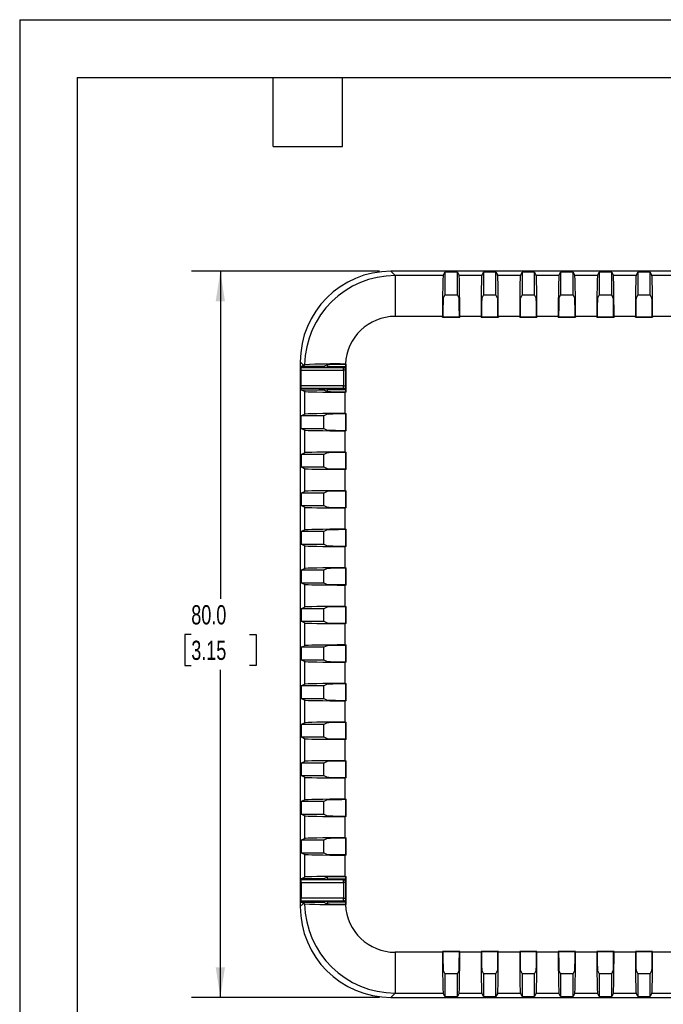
# Model space of a CAD drawing. Header units: millimetres. Extents: x 0 to 279, y 0 to 216.
# Tile 2 of 5: x 0 to 71, y 107 to 216. Entities that reach past the tile are written whole.
import ezdxf

# ---------------------------------------------------------------- set-up
doc = ezdxf.new("R2010")
doc.units = ezdxf.units.MM
doc.layers.add('DIMENSIONS', color=140, linetype='Continuous', lineweight=25)
doc.layers.add('TEXT', color=140, linetype='Continuous', lineweight=25)
doc.styles.add('SLDTEXTSTYLE0', font='TXT', dxfattribs={"width": 0.7})
doc.dimstyles.new('SLDDIMSTYLE1', dxfattribs={"dimtxt": 2.158008, "dimasz": 3.302, "dimexe": 0, "dimexo": 0.0625, "dimgap": 0.539502, "dimtad": 0, "dimtih": 1, "dimtoh": 1, "dimdec": 1, "dimrnd": 1e-09, "dimzin": 4, "dimdsep": 46, "dimtxsty": 'SLDTEXTSTYLE0', "dimsah": 1, "dimcen": 0.09, "dimadec": 0, "dimazin": 1, "dimtfac": 1, "dimtdec": 1, "dimtofl": 0, "dimtmove": 0, "dimatfit": 3, "dimfxl": 0, "dimfrac": 2, "dimtolj": 1, "dimtzin": 12, "dimarcsym": 0})

# ---------------------------------------------------------------- blocks, each defined once
blk = doc.blocks.new('_D_2')
at = {"layer": 'DIMENSIONS'}
for p, q in [((39.64, 188.18), (18.94, 188.18)), ((22.11, 188.18), (22.11, 152.1)), ((18.91, 148.18), (18.18, 148.18)), ((18.18, 148.18), (18.18, 144.75)), ((25.32, 148.18), (26.04, 148.18)), ((26.04, 148.18), (26.04, 144.75)), ((18.18, 144.75), (18.91, 144.75)), ((26.04, 144.75), (25.32, 144.75)), ((22.11, 108.18), (22.11, 144.27)), ((39.64, 108.18), (18.94, 108.18))]:
    blk.add_line(p, q, dxfattribs=at)
for points in [[(22.11, 188.18), (21.6, 184.88), (22.62, 184.88)], [(22.11, 108.18), (22.62, 111.48), (21.6, 111.48)]]:
    blk.add_solid(points, dxfattribs=at)
at = {"layer": 'DIMENSIONS', "char_height": 2.117, "attachment_point": 1, "style": 'SLDTEXTSTYLE0'}
for s, insert in [('80.0', (18.91, 151.39)), ('3.15', (18.91, 147.48))]:
    blk.add_mtext(s, dxfattribs=dict(at, insert=insert))

msp = doc.modelspace()

# ---------------------------------------------------------------- linework, layer by layer
at = {"color": 7, "linetype": 'Continuous'}
for q in [(0, 0), (279.4, 215.9)]:
    msp.add_line((0, 215.9), q, dxfattribs=at)
for p, q in [((40.91, 188.18), (41.38, 187.71)), ((80.9, 188.18), (40.91, 188.18)), ((46.67, 187.71), (41.38, 187.71)), ((41.38, 187.71), (41.38, 183.22)), ((46.67, 187.71), (46.85, 188.08)), ((46.85, 188.08), (46.85, 185.57)), ((48.23, 188.08), (46.85, 188.08)), ((48.23, 188.08), (48.42, 187.71)), ((48.23, 185.57), (48.23, 188.08)), ((50.92, 187.71), (48.42, 187.71)), ((50.92, 187.71), (51.1, 188.08)), ((51.1, 188.08), (51.1, 185.57)), ((52.48, 188.08), (51.1, 188.08)), ((52.48, 188.08), (52.67, 187.71)), ((52.48, 185.57), (52.48, 188.08)), ((55.17, 187.71), (52.67, 187.71)), ((55.17, 187.71), (55.35, 188.08)), ((55.35, 188.08), (55.35, 185.57)), ((56.73, 188.08), (55.35, 188.08)), ((56.73, 188.08), (56.92, 187.71)), ((56.73, 185.57), (56.73, 188.08)), ((59.42, 187.71), (56.92, 187.71)), ((59.42, 187.71), (59.6, 188.08)), ((59.6, 188.08), (59.6, 185.57)), ((60.98, 188.08), (59.6, 188.08)), ((60.98, 188.08), (61.17, 187.71)), ((60.98, 185.57), (60.98, 188.08)), ((63.67, 187.71), (61.17, 187.71)), ((63.67, 187.71), (63.85, 188.08)), ((63.85, 188.08), (63.85, 185.57)), ((65.23, 188.08), (63.85, 188.08)), ((65.23, 188.08), (65.42, 187.71)), ((65.23, 185.57), (65.23, 188.08)), ((67.92, 187.71), (65.42, 187.71)), ((67.92, 187.71), (68.1, 188.08)), ((68.1, 188.08), (68.1, 185.57)), ((69.48, 188.08), (68.1, 188.08)), ((69.48, 188.08), (69.67, 187.71)), ((69.48, 185.57), (69.48, 188.08)), ((72.17, 187.71), (69.67, 187.71)), ((46.85, 185.57), (46.67, 185.21)), ((46.85, 185.57), (48.23, 185.57)), ((48.41, 185.21), (48.23, 185.57)), ((51.1, 185.57), (50.92, 185.21)), ((51.1, 185.57), (52.48, 185.57)), ((52.66, 185.21), (52.48, 185.57)), ((55.35, 185.57), (55.17, 185.21)), ((55.35, 185.57), (56.73, 185.57)), ((56.91, 185.21), (56.73, 185.57)), ((59.6, 185.57), (59.42, 185.21)), ((59.6, 185.57), (60.98, 185.57)), ((61.16, 185.21), (60.98, 185.57)), ((63.85, 185.57), (63.67, 185.21)), ((63.85, 185.57), (65.23, 185.57)), ((65.41, 185.21), (65.23, 185.57)), ((68.1, 185.57), (67.92, 185.21)), ((68.1, 185.57), (69.48, 185.57)), ((69.66, 185.21), (69.48, 185.57)), ((41.38, 183.22), (46.59, 183.22)), ((46.59, 183.12), (46.59, 183.22)), ((46.59, 183.12), (46.63, 183.16)), ((46.59, 183.12), (48.49, 183.12)), ((46.63, 183.22), (46.63, 183.16)), ((46.63, 183.16), (48.45, 183.16)), ((48.45, 183.16), (48.45, 183.22)), ((48.45, 183.16), (48.49, 183.12)), ((48.49, 183.22), (48.49, 183.12)), ((48.49, 183.22), (50.84, 183.22)), ((50.84, 183.12), (50.84, 183.22)), ((50.84, 183.12), (50.88, 183.16)), ((50.84, 183.12), (52.74, 183.12)), ((50.88, 183.22), (50.88, 183.16)), ((50.88, 183.16), (52.7, 183.16)), ((52.7, 183.16), (52.7, 183.22)), ((52.7, 183.16), (52.74, 183.12)), ((52.74, 183.22), (52.74, 183.12)), ((52.74, 183.22), (55.09, 183.22)), ((55.09, 183.12), (55.09, 183.22)), ((55.09, 183.12), (55.13, 183.16)), ((55.09, 183.12), (56.99, 183.12)), ((55.13, 183.22), (55.13, 183.16)), ((55.13, 183.16), (56.95, 183.16)), ((56.95, 183.16), (56.95, 183.22)), ((56.95, 183.16), (56.99, 183.12)), ((56.99, 183.22), (56.99, 183.12)), ((56.99, 183.22), (59.34, 183.22)), ((59.34, 183.12), (59.34, 183.22)), ((59.34, 183.12), (59.38, 183.16)), ((59.34, 183.12), (61.24, 183.12)), ((59.38, 183.22), (59.38, 183.16)), ((59.38, 183.16), (61.2, 183.16)), ((61.2, 183.16), (61.2, 183.22)), ((61.2, 183.16), (61.24, 183.12)), ((61.24, 183.22), (61.24, 183.12)), ((61.24, 183.22), (63.59, 183.22)), ((63.59, 183.12), (63.59, 183.22)), ((63.59, 183.12), (63.63, 183.16)), ((63.59, 183.12), (65.49, 183.12)), ((63.63, 183.22), (63.63, 183.16)), ((63.63, 183.16), (65.45, 183.16)), ((65.45, 183.16), (65.45, 183.22)), ((65.45, 183.16), (65.49, 183.12)), ((65.49, 183.22), (65.49, 183.12)), ((65.49, 183.22), (67.84, 183.22)), ((67.84, 183.12), (67.84, 183.22)), ((67.84, 183.12), (67.88, 183.16)), ((67.84, 183.12), (69.74, 183.12)), ((67.88, 183.22), (67.88, 183.16)), ((67.88, 183.16), (69.7, 183.16)), ((69.7, 183.16), (69.7, 183.22)), ((69.7, 183.16), (69.74, 183.12)), ((69.74, 183.22), (69.74, 183.12)), ((69.74, 183.22), (72.09, 183.22)), ((31.28, 177.83), (30.92, 178.19)), ((30.92, 178.19), (30.92, 118.18)), ((35.89, 177.96), (35.98, 177.96)), ((35.94, 177.91), (35.98, 177.96)), ((35.98, 174.86), (35.98, 177.96)), ((30.97, 175.21), (30.97, 177.61)), ((30.97, 177.61), (31.01, 177.57)), ((31.02, 177.61), (30.97, 177.61)), ((31.01, 177.57), (35.69, 177.57)), ((31.01, 175.55), (31.01, 177.27)), ((31.01, 177.27), (35.69, 177.27)), ((31.02, 177.7), (31.28, 177.83)), ((33.02, 177.7), (31.02, 177.7)), ((31.02, 177.6), (31.02, 177.7)), ((33.51, 177.69), (33.02, 177.7)), ((33.02, 177.6), (33.02, 177.7)), ((33.78, 177.83), (33.51, 177.69)), ((33.51, 177.61), (33.51, 177.69)), ((33.91, 177.65), (33.88, 177.62)), ((35.94, 177.65), (33.91, 177.65)), ((35.69, 177.57), (35.94, 177.58)), ((35.69, 177.27), (35.69, 177.57)), ((35.69, 177.27), (35.69, 175.55)), ((35.94, 177.27), (35.69, 177.27)), ((35.94, 177.91), (35.89, 177.91)), ((35.94, 174.9), (35.94, 177.91)), ((31.01, 175.25), (30.97, 175.21)), ((30.97, 175.21), (31.02, 175.21)), ((35.69, 175.55), (31.01, 175.55)), ((35.69, 175.25), (31.01, 175.25)), ((31.02, 175.12), (31.02, 175.21)), ((31.39, 174.93), (31.02, 175.12)), ((31.02, 175.12), (33.02, 175.12)), ((31.39, 174.93), (31.39, 172.43)), ((33.02, 175.12), (33.02, 175.21)), ((33.02, 175.12), (33.51, 175.12)), ((33.51, 175.12), (33.51, 175.21)), ((33.51, 175.12), (33.88, 174.94)), ((33.88, 175.19), (33.91, 175.16)), ((33.91, 175.16), (35.94, 175.16)), ((35.69, 175.25), (35.69, 175.55)), ((35.69, 175.55), (35.94, 175.55)), ((35.94, 175.23), (35.69, 175.25)), ((35.88, 174.9), (35.94, 174.9)), ((35.88, 172.51), (35.88, 174.86)), ((35.98, 174.86), (35.88, 174.86)), ((35.98, 174.86), (35.94, 174.9)), ((35.88, 172.51), (35.98, 172.51)), ((35.94, 172.46), (35.98, 172.51)), ((35.98, 170.61), (35.98, 172.51)), ((31.02, 172.25), (31.39, 172.43)), ((33.52, 172.25), (31.02, 172.25)), ((31.02, 170.87), (31.02, 172.25)), ((33.88, 172.43), (33.52, 172.25)), ((33.52, 170.87), (33.52, 172.25)), ((35.94, 172.46), (35.88, 172.46)), ((35.94, 170.65), (35.94, 172.46)), ((31.39, 170.68), (31.02, 170.87)), ((31.02, 170.87), (33.52, 170.87)), ((31.39, 170.68), (31.39, 168.18)), ((33.52, 170.87), (33.88, 170.69)), ((35.88, 170.65), (35.94, 170.65)), ((35.88, 168.26), (35.88, 170.61)), ((35.98, 170.61), (35.88, 170.61)), ((35.98, 170.61), (35.94, 170.65)), ((31.02, 168), (31.39, 168.18)), ((33.88, 168.18), (33.52, 168)), ((35.88, 168.26), (35.98, 168.26)), ((35.94, 168.21), (35.88, 168.21)), ((35.94, 168.21), (35.98, 168.26)), ((35.94, 166.4), (35.94, 168.21)), ((35.98, 166.36), (35.98, 168.26)), ((33.52, 168), (31.02, 168)), ((31.02, 168), (31.02, 166.62)), ((33.52, 166.62), (33.52, 168)), ((31.39, 166.43), (31.02, 166.62)), ((31.02, 166.62), (33.52, 166.62)), ((31.39, 166.43), (31.39, 163.93)), ((33.52, 166.62), (33.88, 166.44)), ((35.88, 166.4), (35.94, 166.4)), ((35.88, 164.01), (35.88, 166.36)), ((35.98, 166.36), (35.88, 166.36)), ((35.98, 166.36), (35.94, 166.4)), ((31.02, 163.75), (31.39, 163.93)), ((33.88, 163.93), (33.52, 163.75)), ((35.88, 164.01), (35.98, 164.01)), ((35.94, 163.96), (35.88, 163.96)), ((35.94, 163.96), (35.98, 164.01)), ((35.94, 162.15), (35.94, 163.96)), ((35.98, 162.11), (35.98, 164.01)), ((33.52, 163.75), (31.02, 163.75)), ((31.02, 163.75), (31.02, 162.37)), ((33.52, 162.37), (33.52, 163.75)), ((31.39, 162.18), (31.02, 162.37)), ((31.02, 162.37), (33.52, 162.37)), ((31.39, 162.18), (31.39, 159.68)), ((33.52, 162.37), (33.88, 162.19)), ((35.88, 162.15), (35.94, 162.15)), ((35.88, 159.76), (35.88, 162.11)), ((35.98, 162.11), (35.88, 162.11)), ((35.98, 162.11), (35.94, 162.15)), ((31.02, 159.5), (31.39, 159.68)), ((33.52, 159.5), (31.02, 159.5)), ((31.02, 159.5), (31.02, 158.12)), ((33.88, 159.68), (33.52, 159.5)), ((33.52, 158.12), (33.52, 159.5)), ((35.88, 159.76), (35.98, 159.76)), ((35.94, 159.71), (35.88, 159.71)), ((35.94, 159.71), (35.98, 159.76)), ((35.94, 157.9), (35.94, 159.71)), ((35.98, 157.86), (35.98, 159.76)), ((31.39, 157.93), (31.02, 158.12)), ((31.02, 158.12), (33.52, 158.12)), ((31.39, 157.93), (31.39, 155.43)), ((33.52, 158.12), (33.88, 157.94)), ((35.88, 157.9), (35.94, 157.9)), ((35.88, 155.51), (35.88, 157.86)), ((35.98, 157.86), (35.88, 157.86)), ((35.98, 157.86), (35.94, 157.9)), ((31.02, 155.25), (31.39, 155.43)), ((33.52, 155.25), (31.02, 155.25)), ((31.02, 155.25), (31.02, 153.87)), ((33.88, 155.43), (33.52, 155.25)), ((33.52, 153.87), (33.52, 155.25)), ((35.88, 155.51), (35.98, 155.51)), ((35.94, 155.46), (35.88, 155.46)), ((35.94, 155.46), (35.98, 155.51)), ((35.94, 153.65), (35.94, 155.46)), ((35.98, 153.61), (35.98, 155.51)), ((31.39, 153.68), (31.02, 153.87)), ((31.02, 153.87), (33.52, 153.87)), ((31.39, 153.68), (31.39, 151.18)), ((33.52, 153.87), (33.88, 153.69)), ((35.88, 153.65), (35.94, 153.65)), ((35.88, 151.26), (35.88, 153.61)), ((35.98, 153.61), (35.88, 153.61)), ((35.98, 153.61), (35.94, 153.65)), ((31.02, 151), (31.39, 151.18)), ((33.52, 151), (31.02, 151)), ((31.02, 151), (31.02, 149.62)), ((33.88, 151.18), (33.52, 151)), ((33.52, 149.62), (33.52, 151)), ((35.88, 151.26), (35.98, 151.26)), ((35.94, 151.21), (35.88, 151.21)), ((35.94, 151.21), (35.98, 151.26)), ((35.94, 149.4), (35.94, 151.21)), ((35.98, 149.36), (35.98, 151.26)), ((31.39, 149.43), (31.02, 149.62)), ((31.02, 149.62), (33.52, 149.62)), ((31.39, 149.43), (31.39, 146.93)), ((33.52, 149.62), (33.88, 149.44)), ((35.88, 149.4), (35.94, 149.4)), ((35.88, 147.01), (35.88, 149.36)), ((35.98, 149.36), (35.88, 149.36)), ((35.98, 149.36), (35.94, 149.4)), ((31.02, 146.75), (31.39, 146.93)), ((33.52, 146.75), (31.02, 146.75)), ((31.02, 146.75), (31.02, 145.37)), ((33.88, 146.93), (33.52, 146.75)), ((33.52, 145.37), (33.52, 146.75)), ((35.88, 147.01), (35.98, 147.01)), ((35.94, 146.96), (35.88, 146.96)), ((35.94, 146.96), (35.98, 147.01)), ((35.94, 145.15), (35.94, 146.96)), ((35.98, 145.11), (35.98, 147.01)), ((31.39, 145.18), (31.02, 145.37)), ((31.02, 145.37), (33.52, 145.37)), ((31.39, 145.18), (31.39, 142.68)), ((33.52, 145.37), (33.88, 145.19)), ((35.88, 145.15), (35.94, 145.15)), ((35.88, 142.76), (35.88, 145.11)), ((35.98, 145.11), (35.88, 145.11)), ((35.98, 145.11), (35.94, 145.15)), ((31.02, 142.5), (31.39, 142.68)), ((33.52, 142.5), (31.02, 142.5)), ((31.02, 142.5), (31.02, 141.12)), ((33.88, 142.68), (33.52, 142.5)), ((33.52, 141.12), (33.52, 142.5)), ((35.88, 142.76), (35.98, 142.76)), ((35.94, 142.71), (35.88, 142.71)), ((35.94, 142.71), (35.98, 142.76)), ((35.94, 140.9), (35.94, 142.71)), ((35.98, 140.86), (35.98, 142.76)), ((31.39, 140.93), (31.02, 141.12)), ((31.02, 141.12), (33.52, 141.12)), ((33.52, 141.12), (33.88, 140.94)), ((31.39, 140.93), (31.39, 138.43)), ((35.88, 140.9), (35.94, 140.9)), ((35.88, 138.51), (35.88, 140.86)), ((35.98, 140.86), (35.88, 140.86)), ((35.98, 140.86), (35.94, 140.9)), ((31.02, 138.25), (31.39, 138.43)), ((33.52, 138.25), (31.02, 138.25)), ((31.02, 138.25), (31.02, 136.87)), ((33.88, 138.43), (33.52, 138.25)), ((33.52, 136.87), (33.52, 138.25)), ((35.88, 138.51), (35.98, 138.51)), ((35.94, 138.46), (35.88, 138.46)), ((35.94, 138.46), (35.98, 138.51)), ((35.94, 136.65), (35.94, 138.46)), ((35.98, 136.61), (35.98, 138.51)), ((31.39, 136.68), (31.02, 136.87)), ((31.02, 136.87), (33.52, 136.87)), ((33.52, 136.87), (33.88, 136.69)), ((31.39, 136.68), (31.39, 134.18)), ((35.88, 136.65), (35.94, 136.65)), ((35.88, 134.26), (35.88, 136.61)), ((35.98, 136.61), (35.88, 136.61)), ((35.98, 136.61), (35.94, 136.65)), ((31.02, 134), (31.39, 134.18)), ((33.52, 134), (31.02, 134)), ((31.02, 134), (31.02, 132.62)), ((33.88, 134.18), (33.52, 134)), ((33.52, 132.62), (33.52, 134)), ((35.88, 134.26), (35.98, 134.26)), ((35.94, 134.21), (35.88, 134.21)), ((35.94, 134.21), (35.98, 134.26)), ((35.94, 132.4), (35.94, 134.21)), ((35.98, 132.36), (35.98, 134.26)), ((31.39, 132.43), (31.02, 132.62)), ((31.02, 132.62), (33.52, 132.62)), ((31.39, 132.43), (31.39, 129.93)), ((33.52, 132.62), (33.88, 132.44)), ((35.88, 132.4), (35.94, 132.4)), ((35.88, 130.01), (35.88, 132.36)), ((35.98, 132.36), (35.88, 132.36)), ((35.98, 132.36), (35.94, 132.4)), ((31.02, 129.75), (31.39, 129.93)), ((33.52, 129.75), (31.02, 129.75)), ((31.02, 129.75), (31.02, 128.37)), ((33.88, 129.93), (33.52, 129.75)), ((33.52, 128.37), (33.52, 129.75)), ((35.88, 130.01), (35.98, 130.01)), ((35.94, 129.96), (35.88, 129.96)), ((35.94, 129.96), (35.98, 130.01)), ((35.94, 128.15), (35.94, 129.96)), ((35.98, 128.11), (35.98, 130.01)), ((31.39, 128.18), (31.02, 128.37)), ((31.02, 128.37), (33.52, 128.37)), ((31.39, 128.18), (31.39, 125.68)), ((33.52, 128.37), (33.88, 128.19)), ((35.88, 128.15), (35.94, 128.15)), ((35.88, 125.76), (35.88, 128.11)), ((35.98, 128.11), (35.88, 128.11)), ((35.98, 128.11), (35.94, 128.15)), ((31.02, 125.5), (31.39, 125.68)), ((33.52, 125.5), (31.02, 125.5)), ((31.02, 125.5), (31.02, 124.12)), ((33.88, 125.68), (33.52, 125.5)), ((33.52, 124.12), (33.52, 125.5)), ((35.88, 125.76), (35.98, 125.76)), ((35.94, 125.71), (35.88, 125.71)), ((35.94, 125.71), (35.98, 125.76)), ((35.94, 123.9), (35.94, 125.71)), ((35.98, 123.86), (35.98, 125.76)), ((31.39, 123.93), (31.02, 124.12)), ((31.02, 124.12), (33.52, 124.12)), ((31.39, 123.93), (31.39, 121.43)), ((33.52, 124.12), (33.88, 123.94)), ((35.88, 123.9), (35.94, 123.9)), ((35.88, 121.51), (35.88, 123.86)), ((35.98, 123.86), (35.88, 123.86)), ((35.98, 123.86), (35.94, 123.9)), ((35.88, 121.51), (35.98, 121.51)), ((35.94, 121.46), (35.98, 121.51)), ((35.98, 118.41), (35.98, 121.51)), ((30.97, 121.16), (30.97, 118.76)), ((31.01, 121.12), (30.97, 121.16)), ((30.97, 121.16), (31.02, 121.16)), ((35.69, 121.12), (31.01, 121.12)), ((31.01, 120.82), (35.69, 120.82)), ((31.01, 120.82), (31.01, 119.1)), ((31.02, 121.25), (31.39, 121.43)), ((33.02, 121.25), (31.02, 121.25)), ((31.02, 121.15), (31.02, 121.25)), ((33.51, 121.24), (33.02, 121.25)), ((33.02, 121.15), (33.02, 121.25)), ((33.88, 121.43), (33.51, 121.24)), ((33.51, 121.16), (33.51, 121.24)), ((33.88, 121.17), (33.91, 121.2)), ((35.94, 121.2), (33.91, 121.2)), ((35.94, 121.13), (35.69, 121.12)), ((35.69, 120.82), (35.69, 121.12)), ((35.69, 120.82), (35.69, 119.1)), ((35.94, 120.82), (35.69, 120.82)), ((35.94, 121.46), (35.88, 121.46)), ((35.94, 118.45), (35.94, 121.46)), ((30.92, 118.18), (31.28, 118.54)), ((30.97, 118.76), (31.01, 118.8)), ((31.02, 118.76), (30.97, 118.76)), ((35.69, 119.1), (31.01, 119.1)), ((31.01, 118.8), (35.69, 118.8)), ((31.02, 118.67), (31.02, 118.76)), ((31.28, 118.54), (31.02, 118.67)), ((31.02, 118.67), (33.02, 118.67)), ((33.02, 118.67), (33.02, 118.76)), ((33.02, 118.67), (33.51, 118.67)), ((33.51, 118.67), (33.51, 118.76)), ((33.51, 118.67), (33.78, 118.54)), ((33.91, 118.71), (33.88, 118.74)), ((33.91, 118.71), (35.94, 118.71)), ((35.69, 118.8), (35.69, 119.1)), ((35.69, 119.1), (35.94, 119.1)), ((35.69, 118.8), (35.94, 118.78)), ((35.89, 118.45), (35.94, 118.45)), ((35.98, 118.41), (35.89, 118.41)), ((35.98, 118.41), (35.94, 118.45)), ((46.59, 113.15), (41.38, 113.15)), ((41.38, 113.15), (41.38, 108.65)), ((48.49, 113.25), (46.59, 113.25)), ((46.59, 113.15), (46.59, 113.25)), ((46.63, 113.21), (46.59, 113.25)), ((46.63, 113.21), (46.63, 113.15)), ((48.45, 113.21), (46.63, 113.21)), ((48.49, 113.25), (48.45, 113.21)), ((48.45, 113.15), (48.45, 113.21)), ((48.49, 113.25), (48.49, 113.15)), ((50.84, 113.15), (48.49, 113.15)), ((52.74, 113.25), (50.84, 113.25)), ((50.84, 113.15), (50.84, 113.25)), ((50.88, 113.21), (50.84, 113.25)), ((50.88, 113.21), (50.88, 113.15)), ((52.7, 113.21), (50.88, 113.21)), ((52.74, 113.25), (52.7, 113.21)), ((52.7, 113.15), (52.7, 113.21)), ((52.74, 113.25), (52.74, 113.15)), ((55.09, 113.15), (52.74, 113.15)), ((56.99, 113.25), (55.09, 113.25)), ((55.09, 113.15), (55.09, 113.25)), ((55.13, 113.21), (55.09, 113.25)), ((55.13, 113.21), (55.13, 113.15)), ((56.95, 113.21), (55.13, 113.21)), ((56.99, 113.25), (56.95, 113.21)), ((56.95, 113.15), (56.95, 113.21)), ((56.99, 113.25), (56.99, 113.15)), ((59.34, 113.15), (56.99, 113.15)), ((61.24, 113.25), (59.34, 113.25)), ((59.34, 113.15), (59.34, 113.25)), ((59.38, 113.21), (59.34, 113.25)), ((59.38, 113.21), (59.38, 113.15)), ((61.2, 113.21), (59.38, 113.21)), ((61.24, 113.25), (61.2, 113.21)), ((61.2, 113.15), (61.2, 113.21)), ((61.24, 113.25), (61.24, 113.15)), ((63.59, 113.15), (61.24, 113.15)), ((65.49, 113.25), (63.59, 113.25)), ((63.59, 113.15), (63.59, 113.25)), ((63.63, 113.21), (63.59, 113.25)), ((63.63, 113.21), (63.63, 113.15)), ((65.45, 113.21), (63.63, 113.21)), ((65.49, 113.25), (65.45, 113.21)), ((65.45, 113.15), (65.45, 113.21)), ((65.49, 113.25), (65.49, 113.15)), ((67.84, 113.15), (65.49, 113.15)), ((69.74, 113.25), (67.84, 113.25)), ((67.84, 113.15), (67.84, 113.25)), ((67.88, 113.21), (67.84, 113.25)), ((67.88, 113.21), (67.88, 113.15)), ((69.7, 113.21), (67.88, 113.21)), ((69.74, 113.25), (69.7, 113.21)), ((69.7, 113.15), (69.7, 113.21)), ((69.74, 113.25), (69.74, 113.15)), ((72.09, 113.15), (69.74, 113.15)), ((46.67, 111.15), (46.85, 110.79)), ((46.85, 110.79), (46.85, 108.29)), ((48.23, 110.79), (46.85, 110.79)), ((48.23, 110.79), (48.41, 111.15)), ((48.23, 108.29), (48.23, 110.79)), ((50.92, 111.15), (51.1, 110.79)), ((51.1, 110.79), (51.1, 108.29)), ((52.48, 110.79), (51.1, 110.79)), ((52.48, 110.79), (52.66, 111.15)), ((52.48, 108.29), (52.48, 110.79)), ((55.17, 111.15), (55.35, 110.79)), ((55.35, 110.79), (55.35, 108.29)), ((56.73, 110.79), (55.35, 110.79)), ((56.73, 110.79), (56.91, 111.15)), ((56.73, 108.29), (56.73, 110.79)), ((59.42, 111.15), (59.6, 110.79)), ((59.6, 110.79), (59.6, 108.29)), ((60.98, 110.79), (59.6, 110.79)), ((60.98, 110.79), (61.16, 111.15)), ((60.98, 108.29), (60.98, 110.79)), ((63.67, 111.15), (63.85, 110.79)), ((63.85, 110.79), (63.85, 108.29)), ((65.23, 110.79), (63.85, 110.79)), ((65.23, 110.79), (65.41, 111.15)), ((65.23, 108.29), (65.23, 110.79)), ((67.92, 111.15), (68.1, 110.79)), ((68.1, 110.79), (68.1, 108.29)), ((69.48, 110.79), (68.1, 110.79)), ((69.48, 110.79), (69.66, 111.15)), ((69.48, 108.29), (69.48, 110.79)), ((40.91, 108.18), (41.38, 108.65)), ((41.38, 108.65), (46.67, 108.65)), ((46.85, 108.29), (46.67, 108.65)), ((48.42, 108.65), (48.23, 108.29)), ((48.42, 108.65), (50.92, 108.65)), ((51.1, 108.29), (50.92, 108.65)), ((52.67, 108.65), (52.48, 108.29)), ((52.67, 108.65), (55.17, 108.65)), ((55.35, 108.29), (55.17, 108.65)), ((56.92, 108.65), (56.73, 108.29)), ((56.92, 108.65), (59.42, 108.65)), ((59.6, 108.29), (59.42, 108.65)), ((61.17, 108.65), (60.98, 108.29)), ((61.17, 108.65), (63.67, 108.65)), ((63.85, 108.29), (63.67, 108.65)), ((65.42, 108.65), (65.23, 108.29)), ((65.42, 108.65), (67.92, 108.65)), ((68.1, 108.29), (67.92, 108.65)), ((69.67, 108.65), (69.48, 108.29)), ((69.67, 108.65), (72.17, 108.65)), ((40.91, 108.18), (80.9, 108.18)), ((46.85, 108.29), (48.23, 108.29)), ((51.1, 108.29), (52.48, 108.29)), ((55.35, 108.29), (56.73, 108.29)), ((59.6, 108.29), (60.98, 108.29)), ((63.85, 108.29), (65.23, 108.29)), ((68.1, 108.29), (69.48, 108.29))]:
    msp.add_line(p, q)
for centre, radius, start, end in [((41.39, 177.71), 10, 90.0303, 179.0352), ((41.38, 177.72), 5.49, 89.9787, 177.5309), ((34.79, 109.48), 68.49, 89.081, 92.8477), ((35.33, 151.79), 26.13, 88.7697, 93.1586), ((35.68, 177.28), 0.29, 27.7863, 89.1992), ((35.68, 175.54), 0.29, 270.8008, 332.2137), ((35.68, 120.83), 0.29, 27.7863, 89.1992), ((34.86, 191.09), 72.69, 267.2612, 270.8101), ((41.39, 118.65), 10, 180.9648, 269.9697), ((35.5, 155.05), 36.6, 267.4698, 270.6019), ((35.68, 119.09), 0.29, 270.8008, 332.2137), ((41.38, 118.64), 5.49, 182.4693, 270.0212)]:
    msp.add_arc(centre, radius, start, end)
for centre, major_axis, ratio, start_param, end_param in [((40.92, 178.18), (7.08, -7.08), 0.998783, 2.356803, 3.926382), ((46.67, 183.22), (0, 4.5), 0.017455, 0.034907, 1.570796), ((48.41, 183.22), (0, 4.5), 0.017455, 4.712389, 6.248279), ((50.92, 183.22), (0, 4.5), 0.017455, 0.034907, 1.570796), ((52.66, 183.22), (0, 4.5), 0.017455, 4.712389, 6.248279), ((55.17, 183.22), (0, 4.5), 0.017455, 0.034907, 1.570796), ((56.91, 183.22), (0, 4.5), 0.017455, 4.712389, 6.248279), ((59.42, 183.22), (0, 4.5), 0.017455, 0.034907, 1.570796), ((61.16, 183.22), (0, 4.5), 0.017455, 4.712389, 6.248279), ((63.67, 183.22), (0, 4.5), 0.017455, 0.034907, 1.570796), ((65.41, 183.22), (0, 4.5), 0.017455, 4.712389, 6.248279), ((67.92, 183.22), (0, 4.5), 0.017455, 0.034907, 1.570796), ((69.66, 183.22), (0, 4.5), 0.017455, 4.712389, 6.248279), ((46.67, 183.22), (0, 2), 0.017455, 0.034907, 1.570796), ((48.41, 183.22), (0, 2), 0.017455, 4.712389, 6.248279), ((50.92, 183.22), (0, 2), 0.017455, 0.034907, 1.570796), ((52.66, 183.22), (0, 2), 0.017455, 4.712389, 6.248279), ((55.17, 183.22), (0, 2), 0.017455, 0.034907, 1.570796), ((56.91, 183.22), (0, 2), 0.017455, 4.712389, 6.248279), ((59.42, 183.22), (0, 2), 0.017455, 0.034907, 1.570796), ((61.16, 183.22), (0, 2), 0.017455, 4.712389, 6.248279), ((63.67, 183.22), (0, 2), 0.017455, 0.034907, 1.570796), ((65.41, 183.22), (0, 2), 0.017455, 4.712389, 6.248279), ((67.92, 183.22), (0, 2), 0.017455, 0.034907, 1.570796), ((69.66, 183.22), (0, 2), 0.017455, 4.712389, 6.248279), ((33.91, 177.95), (0, 0.3), 0.017455, 3.159046, 4.712389), ((31.01, 177.27), (0, 0.3), 0.017455, 4.712389, 6.265732), ((41.28, 177.82), (12.01, 1.95), 0.225351, 2.500336, 2.516644), ((32.88, 177.62), (1, 0), 0.017455, 4.927733, 6.265732), ((41.28, 177.82), (9.01, 1.46), 0.225351, 2.49511, 2.516644), ((31.01, 175.55), (0, 0.3), 0.017455, 3.159046, 4.712389), ((35.88, 174.94), (4.5, 0), 0.017455, 3.176499, 4.712389), ((32.88, 175.19), (1, 0), 0.017455, 0.017453, 1.355452), ((35.88, 174.94), (2, 0), 0.017455, 3.176499, 4.712389), ((33.91, 174.86), (0, 0.3), 0.017455, 4.937868, 6.265732), ((35.88, 172.43), (4.5, 0), 0.017455, 1.570796, 3.106686), ((35.88, 172.43), (2, 0), 0.017455, 1.570796, 3.106686), ((35.88, 170.69), (4.5, 0), 0.017455, 3.176499, 4.712389), ((35.88, 170.69), (2, 0), 0.017455, 3.176499, 4.712389), ((35.88, 168.18), (4.5, 0), 0.017455, 1.570796, 3.106686), ((35.88, 168.18), (2, 0), 0.017455, 1.570796, 3.106686), ((35.88, 166.44), (4.5, 0), 0.017455, 3.176499, 4.712389), ((35.88, 166.44), (2, 0), 0.017455, 3.176499, 4.712389), ((35.88, 163.93), (4.5, 0), 0.017455, 1.570796, 3.106686), ((35.88, 163.93), (2, 0), 0.017455, 1.570796, 3.106686), ((35.88, 162.19), (4.5, 0), 0.017455, 3.176499, 4.712389), ((35.88, 162.19), (2, 0), 0.017455, 3.176499, 4.712389), ((35.88, 159.68), (4.5, 0), 0.017455, 1.570796, 3.106686), ((35.88, 159.68), (2, 0), 0.017455, 1.570796, 3.106686), ((35.88, 157.94), (4.5, 0), 0.017455, 3.176499, 4.712389), ((35.88, 157.94), (2, 0), 0.017455, 3.176499, 4.712389), ((35.88, 155.43), (4.5, 0), 0.017455, 1.570796, 3.106686), ((35.88, 155.43), (2, 0), 0.017455, 1.570796, 3.106686), ((35.88, 153.69), (4.5, 0), 0.017455, 3.176499, 4.712389), ((35.88, 153.69), (2, 0), 0.017455, 3.176499, 4.712389), ((35.88, 151.18), (4.5, 0), 0.017455, 1.570796, 3.106686), ((35.88, 151.18), (2, 0), 0.017455, 1.570796, 3.106686), ((35.88, 149.44), (4.5, 0), 0.017455, 3.176499, 4.712389), ((35.88, 149.44), (2, 0), 0.017455, 3.176499, 4.712389), ((35.88, 146.93), (4.5, 0), 0.017455, 1.570796, 3.106686), ((35.88, 146.93), (2, 0), 0.017455, 1.570796, 3.106686), ((35.88, 145.19), (4.5, 0), 0.017455, 3.176499, 4.712389), ((35.88, 145.19), (2, 0), 0.017455, 3.176499, 4.712389), ((35.88, 142.68), (4.5, 0), 0.017455, 1.570796, 3.106686), ((35.88, 142.68), (2, 0), 0.017455, 1.570796, 3.106686), ((35.88, 140.94), (4.5, 0), 0.017455, 3.176499, 4.712389), ((35.88, 140.94), (2, 0), 0.017455, 3.176499, 4.712389), ((35.88, 138.43), (4.5, 0), 0.017455, 1.570796, 3.106686), ((35.88, 138.43), (2, 0), 0.017455, 1.570796, 3.106686), ((35.88, 136.69), (4.5, 0), 0.017455, 3.176499, 4.712389), ((35.88, 136.69), (2, 0), 0.017455, 3.176499, 4.712389), ((35.88, 134.18), (4.5, 0), 0.017455, 1.570796, 3.106686), ((35.88, 134.18), (2, 0), 0.017455, 1.570796, 3.106686), ((35.88, 132.44), (4.5, 0), 0.017455, 3.176499, 4.712389), ((35.88, 132.44), (2, 0), 0.017455, 3.176499, 4.712389), ((35.88, 129.93), (4.5, 0), 0.017455, 1.570796, 3.106686), ((35.88, 129.93), (2, 0), 0.017455, 1.570796, 3.106686), ((35.88, 128.19), (4.5, 0), 0.017455, 3.176499, 4.712389), ((35.88, 128.19), (2, 0), 0.017455, 3.176499, 4.712389), ((35.88, 125.68), (4.5, 0), 0.017455, 1.570796, 3.106686), ((35.88, 125.68), (2, 0), 0.017455, 1.570796, 3.106686), ((35.88, 123.94), (4.5, 0), 0.017455, 3.176499, 4.712389), ((35.88, 123.94), (2, 0), 0.017455, 3.176499, 4.712389), ((35.88, 121.43), (4.5, 0), 0.017455, 1.570796, 3.106686), ((31.01, 120.82), (0, 0.3), 0.017455, 4.712389, 6.265732), ((32.88, 121.17), (1, 0), 0.017455, 4.927733, 6.265732), ((35.88, 121.43), (2, 0), 0.017455, 1.570796, 3.106686), ((33.91, 121.5), (0, 0.3), 0.017455, 3.159046, 4.48691), ((31.01, 119.1), (0, 0.3), 0.017455, 3.159046, 4.712389), ((41.28, 118.54), (12.01, -1.95), 0.225351, 3.766542, 3.782849), ((32.88, 118.74), (1, 0), 0.017455, 0.017453, 1.355452), ((41.28, 118.54), (9.01, -1.46), 0.225351, 3.766542, 3.788076), ((33.91, 118.41), (0, 0.3), 0.017455, 4.712389, 6.265732), ((40.92, 118.19), (7.08, 7.08), 0.998783, 2.356803, 3.926382), ((46.67, 113.15), (0, 4.5), 0.017455, 1.570796, 3.106686), ((46.67, 113.15), (0, 2), 0.017455, 1.570796, 3.106686), ((48.41, 113.15), (0, 2), 0.017455, 3.176499, 4.712389), ((48.41, 113.15), (0, 4.5), 0.017455, 3.176499, 4.712389), ((50.92, 113.15), (0, 4.5), 0.017455, 1.570796, 3.106686), ((50.92, 113.15), (0, 2), 0.017455, 1.570796, 3.106686), ((52.66, 113.15), (0, 2), 0.017455, 3.176499, 4.712389), ((52.66, 113.15), (0, 4.5), 0.017455, 3.176499, 4.712389), ((55.17, 113.15), (0, 4.5), 0.017455, 1.570796, 3.106686), ((55.17, 113.15), (0, 2), 0.017455, 1.570796, 3.106686), ((56.91, 113.15), (0, 2), 0.017455, 3.176499, 4.712389), ((56.91, 113.15), (0, 4.5), 0.017455, 3.176499, 4.712389), ((59.42, 113.15), (0, 4.5), 0.017455, 1.570796, 3.106686), ((59.42, 113.15), (0, 2), 0.017455, 1.570796, 3.106686), ((61.16, 113.15), (0, 2), 0.017455, 3.176499, 4.712389), ((61.16, 113.15), (0, 4.5), 0.017455, 3.176499, 4.712389), ((63.67, 113.15), (0, 4.5), 0.017455, 1.570796, 3.106686), ((63.67, 113.15), (0, 2), 0.017455, 1.570796, 3.106686), ((65.41, 113.15), (0, 2), 0.017455, 3.176499, 4.712389), ((65.41, 113.15), (0, 4.5), 0.017455, 3.176499, 4.712389), ((67.92, 113.15), (0, 4.5), 0.017455, 1.570796, 3.106686), ((67.92, 113.15), (0, 2), 0.017455, 1.570796, 3.106686), ((69.66, 113.15), (0, 2), 0.017455, 3.176499, 4.712389), ((69.66, 113.15), (0, 4.5), 0.017455, 3.176499, 4.712389)]:
    msp.add_ellipse(centre, major_axis=major_axis, ratio=ratio, start_param=start_param, end_param=end_param)
at = {"layer": 'TEXT'}
for p, q in [((6.35, 209.55), (273.05, 209.55)), ((6.35, 209.55), (6.35, 6.35)), ((27.94, 201.93), (27.94, 209.55)), ((35.56, 201.93), (35.56, 209.55)), ((27.94, 201.93), (35.56, 201.93))]:
    msp.add_line(p, q, dxfattribs=at)

# ---------------------------------------------------------------- dimensions: what is measured, and where the dimension line sits
at = {"layer": 'DIMENSIONS'}
dim = msp.add_linear_dim(base=(22.11, 108.18), p1=(40.91, 188.18), p2=(40.91, 108.18), angle=90, dimstyle='SLDDIMSTYLE1', dxfattribs=at)
dim.commit()
dim.dimension.update_dxf_attribs({"geometry": '_D_2', "text_midpoint": (22.11, 148.18), "dimtype": 160})

doc.saveas('drawing.dxf')
